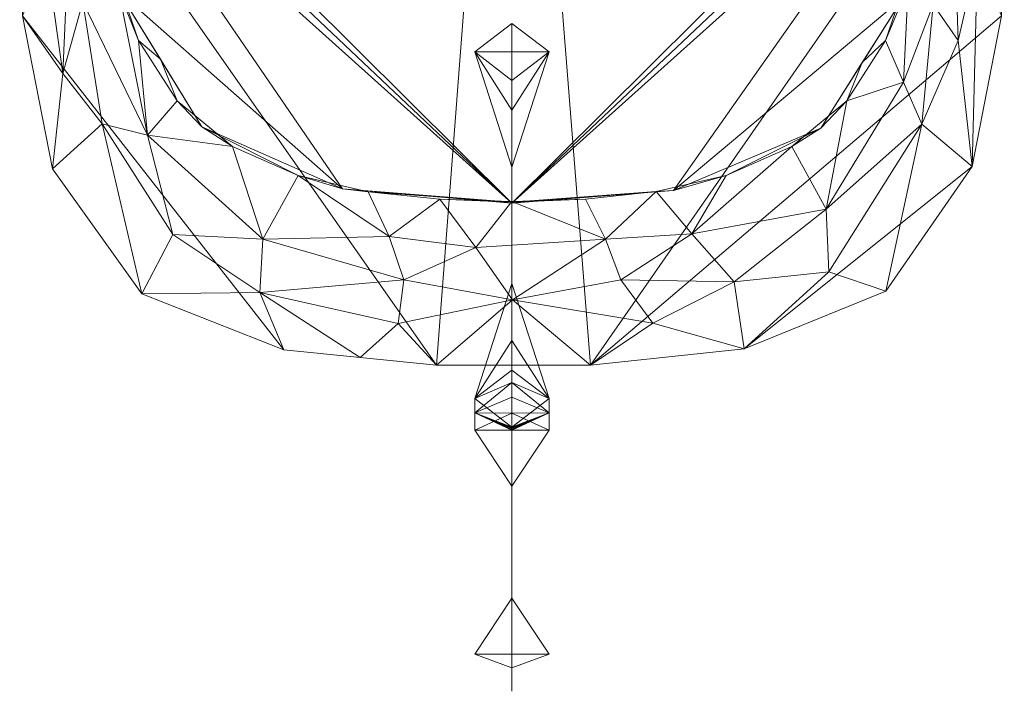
# Model space of a CAD drawing. Header units: millimetres. Extents: x -165 to 165, y -40 to 120.
# Tile 2 of 9: x -24 to 24, y -40 to -7. Entities that reach past the tile are written whole.
import ezdxf

# ---------------------------------------------------------------- set-up
doc = ezdxf.new("R2010")
doc.units = ezdxf.units.MM
doc.layers.add('A-GENM', color=13, linetype='Continuous')

# ---------------------------------------------------------------- blocks, each defined once
blk = doc.blocks.new('Model_FFAS1703-101GL0BF0 - Model_FFAS1703-101GL0BF0-430332-Preview')
at = {"layer": 'A-GENM', "lineweight": 9}
mesh = blk.add_polyface(dxfattribs=at)
corners = [(-19.24, 77.444, 123.234), (-19.732, 62.277, 122.605), (-19.979, 47.053, 121.974), (-20.123, 25.537, 121.081), (-20.153, 3.965, 120.186), (-20.145, 2.981, 120.145), (-20.122, 1.997, 120.104), (-19.059, -5.823, 119.78), (-15.049, -12.368, 119.508), (-8.222, -15.379, 119.383), (0, -16.069, 119.355), (7.831, -15.456, 119.38), (14.975, -12.429, 119.506), (18.984, -6.075, 119.769), (20.122, 1.997, 120.104), (20.145, 2.981, 120.145), (20.153, 3.965, 120.186), (20.123, 25.537, 121.081), (19.979, 47.053, 121.974), (19.732, 62.277, 122.605), (19.24, 77.444, 123.234), (18.624, 87.912, 123.669), (17.503, 98.686, 124.116), (15.386, 108.744, 124.533), (10.159, 117.407, 124.892), (0, 120, 125), (-11.822, 115.806, 124.826), (-16.461, 104.625, 124.362), (-18.254, 92.252, 123.849)]
mesh.append_faces([[corners[k] for k in face] for face in [(9, 7, 8)]], dxfattribs={"vtx0": -1})
mesh.append_faces([[corners[k] for k in face] for face in [(16, 10, 15), (7, 9, 6), (6, 10, 5), (28, 22, 27)]], dxfattribs={"vtx0": -1, "vtx1": -1})
mesh.append_faces([[corners[k] for k in face] for face in [(10, 16, 4), (25, 27, 23)]], dxfattribs={"vtx0": -1, "vtx1": -1, "vtx2": -1})
mesh.append_faces([[corners[k] for k in face] for face in [(11, 13, 14), (4, 16, 17, 3), (6, 9, 10), (10, 4, 5), (2, 18, 19, 1), (1, 19, 20, 0), (28, 21, 22), (18, 2, 3, 17)]], dxfattribs={"vtx0": -1, "vtx2": -1})
mesh.append_faces([[corners[k] for k in face] for face in [(24, 25, 23)]], dxfattribs={"vtx1": -1})
mesh.append_faces([[corners[k] for k in face] for face in [(14, 15, 10), (10, 11, 14), (22, 23, 27), (20, 21, 0), (28, 0, 21)]], dxfattribs={"vtx1": -1, "vtx2": -1})
mesh.append_faces([[corners[k] for k in face] for face in [(11, 12, 13), (25, 26, 27)]], dxfattribs={"vtx2": -1})
mesh = blk.add_polyface(dxfattribs=at)
corners = [(23.738, -6.993), (22.33, -14.302), (18.127, -20.343), (11.263, -23.147), (3.806, -23.933), (-3.658, -23.939), (-11.074, -23.184), (-17.963, -20.465), (-22.293, -14.407), (-23.738, -6.993), (-23.881, 4.94), (-21.374, 16.504), (-17.394, 20.853), (-11.876, 23.016), (0.001, 24), (11.87, 23.017), (17.395, 20.852), (21.375, 16.502), (23.882, 4.929)]
mesh.append_faces([[corners[k] for k in face] for face in [(3, 1, 2)]], dxfattribs={"vtx0": -1})
mesh.append_faces([[corners[k] for k in face] for face in [(10, 13, 14, 5)]], dxfattribs={"vtx0": -1, "vtx2": -1, "vtx3": -1})
mesh.append_faces([[corners[k] for k in face] for face in [(8, 9, 6, 7)]], dxfattribs={"vtx1": -1})
mesh.append_faces([[corners[k] for k in face] for face in [(4, 5, 14), (18, 0, 4)]], dxfattribs={"vtx1": -1, "vtx2": -1})
mesh.append_faces([[corners[k] for k in face] for face in [(14, 15, 18, 4)]], dxfattribs={"vtx1": -1, "vtx2": -1, "vtx3": -1})
mesh.append_faces([[corners[k] for k in face] for face in [(0, 1, 3, 4), (5, 6, 9, 10)]], dxfattribs={"vtx1": -1, "vtx3": -1})
mesh.append_faces([[corners[k] for k in face] for face in [(11, 12, 13, 10)]], dxfattribs={"vtx2": -1})
mesh.append_faces([[corners[k] for k in face] for face in [(15, 16, 17, 18)]], dxfattribs={"vtx3": -1})
mesh = blk.add_polyface(dxfattribs=at)
corners = [(20.081, 2.039, 119.106), (19.838, -1.457, 118.962), (19.252, -4.88, 118.82), (18.124, -8.189, 118.682), (16.243, -11.108, 118.556), (13.57, -13.326, 118.467), (10.384, -14.736, 118.41), (6.996, -15.516, 118.378), (3.564, -15.882, 118.363), (0, -15.986, 118.358), (-3.5, -15.886, 118.363), (-6.982, -15.518, 118.378), (-10.373, -14.74, 118.41), (-13.566, -13.329, 118.466), (-16.241, -11.11, 118.556), (-18.122, -8.192, 118.682), (-19.251, -4.886, 118.82), (-19.839, -1.452, 118.962), (-20.081, 2.039, 119.106), (-20.415, 1.213, 108.205), (-20.75, 0.386, 97.303), (-21.085, -0.441, 86.402), (-21.42, -1.267, 75.5), (-22.579, -4.13, 37.75), (-23.738, -6.993), (-22.293, -14.407), (-17.963, -20.465), (-11.074, -23.184), (-3.658, -23.939), (3.806, -23.933), (11.263, -23.147), (18.127, -20.343), (22.33, -14.302), (23.738, -6.993), (22.579, -4.13, 37.75), (21.42, -1.267, 75.5), (20.75, 0.386, 97.303), (19.888, -12.244, 57.333), (5.285, -19.793, 59.348), (-5.249, -19.8, 59.295), (-19.883, -12.233, 57.49), (-20.826, -6.306, 75.932), (15.234, -16.363, 68.973), (-12.086, -17.814, 69.359), (20.434, -6.435, 84.344), (-17.684, -12.768, 84.222), (8.719, -17.556, 85.039), (-1.751, -18.232, 84.896), (10.771, -19.896, 46.248), (-16.446, -17.597, 44.952), (0.019, -20.764, 47.793), (-21.784, -9.778, 37.52), (21.647, -8.192, 48.303), (15.374, -19.412, 31.039), (18.997, -10.207, 88.017), (4.542, -17.817, 89.031), (-5.953, -17.685, 89.083), (-12.229, -20.403, 34.139), (-7.366, -23.561), (-5.519, -21.913, 28.199), (6.837, -21.899, 26.781)]
mesh.append_faces([[corners[k] for k in face] for face in [(1, 36, 0), (19, 17, 18)]], dxfattribs={"vtx0": -1})
mesh.append_faces([[corners[k] for k in face] for face in [(36, 44, 35), (7, 46, 6), (8, 55, 7), (11, 56, 10), (2, 44, 1), (5, 42, 4), (22, 41, 21), (15, 45, 14), (28, 59, 58), (24, 51, 23), (29, 50, 28), (35, 52, 34), (10, 47, 9), (30, 60, 29)]], dxfattribs={"vtx0": -1, "vtx1": -1})
mesh.append_faces([[corners[k] for k in face] for face in [(37, 44, 54), (55, 38, 46), (50, 38, 55), (60, 30, 48), (43, 49, 57), (39, 43, 57), (1, 44, 36), (52, 44, 37), (49, 45, 40), (35, 44, 52), (42, 53, 37), (46, 48, 42), (32, 34, 52), (42, 37, 54), (5, 46, 42), (48, 46, 38), (50, 47, 39), (13, 45, 43), (60, 50, 29), (7, 55, 46), (47, 56, 39), (20, 41, 17), (55, 9, 47), (41, 40, 45), (56, 43, 39), (37, 53, 31), (54, 4, 42), (30, 53, 48), (12, 43, 56), (42, 48, 53), (45, 16, 41), (45, 49, 43), (60, 48, 38), (40, 26, 49), (51, 25, 40), (50, 59, 28), (51, 40, 41), (22, 51, 41), (32, 52, 37), (2, 54, 44), (50, 55, 47), (10, 56, 47), (26, 57, 49), (59, 50, 39), (58, 59, 57), (57, 59, 39), (50, 60, 38)]], dxfattribs={"vtx0": -1, "vtx1": -1, "vtx2": -1})
mesh.append_faces([[corners[k] for k in face] for face in [(54, 2, 3), (54, 3, 4), (43, 12, 13), (45, 15, 16), (53, 30, 31), (51, 22, 23), (57, 26, 27), (55, 8, 9), (56, 11, 12), (57, 27, 58)]], dxfattribs={"vtx0": -1, "vtx2": -1})
mesh.append_faces([[corners[k] for k in face] for face in [(33, 34, 32)]], dxfattribs={"vtx1": -1})
mesh.append_faces([[corners[k] for k in face] for face in [(25, 26, 40), (5, 6, 46), (31, 32, 37), (13, 14, 45), (16, 17, 41), (20, 21, 41), (19, 20, 17), (24, 25, 51)]], dxfattribs={"vtx1": -1, "vtx2": -1})
mesh = blk.add_polyface(dxfattribs=at)
corners = [(0, -15.986, 118.358), (0, -16.028, 118.857), (0, -16.069, 119.355), (-8.222, -15.379, 119.383), (-15.049, -12.368, 119.508), (-19.059, -5.823, 119.78), (-20.122, 1.997, 120.104), (-20.101, 2.018, 119.605), (-20.081, 2.039, 119.106), (-19.839, -1.452, 118.962), (-19.251, -4.886, 118.82), (-18.122, -8.192, 118.682), (-16.241, -11.11, 118.556), (-13.566, -13.329, 118.466), (-10.373, -14.74, 118.41), (-6.982, -15.518, 118.378), (-3.5, -15.886, 118.363), (-17.054, -9.095, 119.644)]
mesh.append_faces([[corners[k] for k in face] for face in [(12, 17, 11), (11, 5, 10), (4, 14, 3), (13, 4, 12)]], dxfattribs={"vtx0": -1, "vtx1": -1})
mesh.append_faces([[corners[k] for k in face] for face in [(10, 5, 7), (1, 3, 15)]], dxfattribs={"vtx0": -1, "vtx1": -1, "vtx2": -1})
mesh.append_faces([[corners[k] for k in face] for face in [(11, 17, 5), (7, 9, 10), (1, 15, 16)]], dxfattribs={"vtx0": -1, "vtx2": -1})
mesh.append_faces([[corners[k] for k in face] for face in [(8, 9, 7), (6, 7, 5)]], dxfattribs={"vtx1": -1})
mesh.append_faces([[corners[k] for k in face] for face in [(4, 17, 12), (13, 14, 4), (14, 15, 3)]], dxfattribs={"vtx1": -1, "vtx2": -1})
mesh.append_faces([[corners[k] for k in face] for face in [(16, 0, 1), (1, 2, 3)]], dxfattribs={"vtx2": -1})
mesh = blk.add_polyface(dxfattribs=at)
corners = [(20.081, 2.039, 119.106), (20.101, 2.018, 119.605), (20.122, 1.997, 120.104), (18.984, -6.075, 119.769), (14.975, -12.429, 119.506), (7.831, -15.456, 119.38), (0, -16.069, 119.355), (0, -16.028, 118.857), (0, -15.986, 118.358), (3.564, -15.882, 118.363), (6.996, -15.516, 118.378), (10.384, -14.736, 118.41), (13.57, -13.326, 118.467), (16.243, -11.108, 118.556), (18.124, -8.189, 118.682), (19.252, -4.88, 118.82), (19.838, -1.457, 118.962), (16.98, -9.252, 119.638)]
mesh.append_faces([[corners[k] for k in face] for face in [(5, 11, 4), (10, 7, 9), (15, 3, 14), (14, 17, 13)]], dxfattribs={"vtx0": -1, "vtx1": -1})
mesh.append_faces([[corners[k] for k in face] for face in [(7, 10, 5), (1, 3, 15)]], dxfattribs={"vtx0": -1, "vtx1": -1, "vtx2": -1})
mesh.append_faces([[corners[k] for k in face] for face in [(5, 10, 11), (14, 3, 17), (4, 12, 13), (1, 15, 16)]], dxfattribs={"vtx0": -1, "vtx2": -1})
mesh.append_faces([[corners[k] for k in face] for face in [(6, 7, 5)]], dxfattribs={"vtx1": -1})
mesh.append_faces([[corners[k] for k in face] for face in [(11, 12, 4), (17, 4, 13)]], dxfattribs={"vtx1": -1, "vtx2": -1})
mesh.append_faces([[corners[k] for k in face] for face in [(7, 8, 9), (16, 0, 1), (1, 2, 3)]], dxfattribs={"vtx2": -1})
mesh = blk.add_polyface(dxfattribs=at)
corners = [(0, -10.12, 35.641), (-1.8, -8.739, 36.794), (0, -7.357, 37.948), (1.8, -8.739, 36.794)]
mesh.append_faces([[corners[k] for k in face] for face in [(2, 3, 1), (0, 1, 3)]], dxfattribs={"vtx1": -1})
mesh = blk.add_polyface(dxfattribs=at)
corners = [(0, -24.171, 58.096), (0, -19.968, 53.059), (0, -15.764, 48.022), (0, -11.56, 42.985), (0, -7.357, 37.948), (-1.8, -8.739, 36.794), (0, -10.12, 35.641), (0, -14.324, 40.678), (0, -18.528, 45.715), (0, -22.732, 50.752), (0, -26.935, 55.789), (-1.8, -25.553, 56.942)]
mesh.append_faces([[corners[k] for k in face] for face in [(5, 3, 4), (7, 5, 6)]], dxfattribs={"vtx0": -1})
mesh.append_faces([[corners[k] for k in face] for face in [(8, 3, 7)]], dxfattribs={"vtx0": -1, "vtx1": -1})
mesh.append_faces([[corners[k] for k in face] for face in [(3, 5, 7), (1, 9, 11)]], dxfattribs={"vtx0": -1, "vtx1": -1, "vtx2": -1})
mesh.append_faces([[corners[k] for k in face] for face in [(1, 8, 9)]], dxfattribs={"vtx0": -1, "vtx2": -1})
mesh.append_faces([[corners[k] for k in face] for face in [(2, 3, 8, 1)]], dxfattribs={"vtx1": -1, "vtx2": -1})
mesh.append_faces([[corners[k] for k in face] for face in [(11, 0, 1), (9, 10, 11)]], dxfattribs={"vtx2": -1})
mesh = blk.add_polyface(dxfattribs=at)
corners = [(0, -24.171, 58.096), (1.8, -25.553, 56.942), (0, -26.935, 55.789), (0, -22.732, 50.752), (0, -18.528, 45.715), (0, -14.324, 40.678), (0, -10.12, 35.641), (1.8, -8.739, 36.794), (0, -7.357, 37.948), (0, -11.56, 42.985), (0, -15.764, 48.022), (0, -19.968, 53.059)]
mesh.append_faces([[corners[k] for k in face] for face in [(7, 5, 6), (9, 7, 8)]], dxfattribs={"vtx0": -1})
mesh.append_faces([[corners[k] for k in face] for face in [(10, 5, 9)]], dxfattribs={"vtx0": -1, "vtx1": -1})
mesh.append_faces([[corners[k] for k in face] for face in [(5, 7, 9), (3, 11, 1)]], dxfattribs={"vtx0": -1, "vtx1": -1, "vtx2": -1})
mesh.append_faces([[corners[k] for k in face] for face in [(3, 10, 11)]], dxfattribs={"vtx0": -1, "vtx2": -1})
mesh.append_faces([[corners[k] for k in face] for face in [(4, 5, 10, 3)]], dxfattribs={"vtx1": -1, "vtx2": -1})
mesh.append_faces([[corners[k] for k in face] for face in [(1, 2, 3), (11, 0, 1)]], dxfattribs={"vtx2": -1})
mesh = blk.add_polyface(dxfattribs=at)
corners = [(0, -27.089, 59.461), (0, -26.264, 59.37), (0, -25.478, 59.103), (0, -24.77, 58.671), (0, -24.171, 58.096), (-1.8, -25.553, 56.942), (0, -26.935, 55.789), (0, -26.967, 55.819), (0, -27.004, 55.842), (0, -27.045, 55.856), (0, -27.089, 55.861), (-1.8, -27.089, 57.661), (-1.8, -26.241, 57.472)]
mesh.append_faces([[corners[k] for k in face] for face in [(10, 12, 9), (8, 12, 7), (9, 12, 8)]], dxfattribs={"vtx0": -1, "vtx1": -1})
mesh.append_faces([[corners[k] for k in face] for face in [(12, 11, 1), (3, 5, 12)]], dxfattribs={"vtx0": -1, "vtx1": -1, "vtx2": -1})
mesh.append_faces([[corners[k] for k in face] for face in [(12, 6, 7)]], dxfattribs={"vtx0": -1, "vtx2": -1})
mesh.append_faces([[corners[k] for k in face] for face in [(0, 1, 11)]], dxfattribs={"vtx1": -1})
mesh.append_faces([[corners[k] for k in face] for face in [(5, 6, 12), (10, 11, 12), (1, 2, 12), (2, 3, 12)]], dxfattribs={"vtx1": -1, "vtx2": -1})
mesh.append_faces([[corners[k] for k in face] for face in [(3, 4, 5)]], dxfattribs={"vtx2": -1})
mesh = blk.add_polyface(dxfattribs=at)
corners = [(0, -27.089, 59.461), (1.8, -27.089, 57.661), (0, -27.089, 55.861), (0, -27.045, 55.856), (0, -27.004, 55.842), (0, -26.967, 55.819), (0, -26.935, 55.789), (1.8, -25.553, 56.942), (0, -24.171, 58.096), (0, -24.77, 58.671), (0, -25.478, 59.103), (0, -26.264, 59.37), (1.8, -26.241, 57.472)]
mesh.append_faces([[corners[k] for k in face] for face in [(1, 11, 0), (9, 7, 8)]], dxfattribs={"vtx0": -1})
mesh.append_faces([[corners[k] for k in face] for face in [(11, 12, 10), (6, 12, 5), (10, 12, 9)]], dxfattribs={"vtx0": -1, "vtx1": -1})
mesh.append_faces([[corners[k] for k in face] for face in [(12, 7, 9), (1, 12, 11)]], dxfattribs={"vtx0": -1, "vtx1": -1, "vtx2": -1})
mesh.append_faces([[corners[k] for k in face] for face in [(2, 3, 12), (3, 4, 12), (1, 2, 12), (6, 7, 12), (4, 5, 12)]], dxfattribs={"vtx1": -1, "vtx2": -1})
mesh = blk.add_polyface(dxfattribs=at)
corners = [(0, -37.952, 59.461), (0, -35.236, 59.461), (0, -32.52, 59.461), (0, -29.805, 59.461), (0, -27.089, 59.461), (-1.8, -27.089, 57.661), (0, -27.089, 55.861), (0, -29.805, 55.861), (0, -32.52, 55.861), (0, -35.236, 55.861), (0, -37.952, 55.861), (-1.8, -37.952, 57.661)]
mesh.append_faces([[corners[k] for k in face] for face in [(5, 3, 4), (7, 5, 6)]], dxfattribs={"vtx0": -1})
mesh.append_faces([[corners[k] for k in face] for face in [(8, 3, 7)]], dxfattribs={"vtx0": -1, "vtx1": -1})
mesh.append_faces([[corners[k] for k in face] for face in [(3, 5, 7), (1, 9, 11)]], dxfattribs={"vtx0": -1, "vtx1": -1, "vtx2": -1})
mesh.append_faces([[corners[k] for k in face] for face in [(1, 8, 9)]], dxfattribs={"vtx0": -1, "vtx2": -1})
mesh.append_faces([[corners[k] for k in face] for face in [(2, 3, 8, 1)]], dxfattribs={"vtx1": -1, "vtx2": -1})
mesh.append_faces([[corners[k] for k in face] for face in [(11, 0, 1), (9, 10, 11)]], dxfattribs={"vtx2": -1})
mesh = blk.add_polyface(dxfattribs=at)
corners = [(0, -37.952, 59.461), (1.8, -37.952, 57.661), (0, -37.952, 55.861), (0, -35.236, 55.861), (0, -32.52, 55.861), (0, -29.805, 55.861), (0, -27.089, 55.861), (1.8, -27.089, 57.661), (0, -27.089, 59.461), (0, -29.805, 59.461), (0, -32.52, 59.461), (0, -35.236, 59.461)]
mesh.append_faces([[corners[k] for k in face] for face in [(7, 5, 6), (9, 7, 8)]], dxfattribs={"vtx0": -1})
mesh.append_faces([[corners[k] for k in face] for face in [(10, 5, 9)]], dxfattribs={"vtx0": -1, "vtx1": -1})
mesh.append_faces([[corners[k] for k in face] for face in [(5, 7, 9), (3, 11, 1)]], dxfattribs={"vtx0": -1, "vtx1": -1, "vtx2": -1})
mesh.append_faces([[corners[k] for k in face] for face in [(3, 10, 11)]], dxfattribs={"vtx0": -1, "vtx2": -1})
mesh.append_faces([[corners[k] for k in face] for face in [(4, 5, 10, 3)]], dxfattribs={"vtx1": -1, "vtx2": -1})
mesh.append_faces([[corners[k] for k in face] for face in [(1, 2, 3), (11, 0, 1)]], dxfattribs={"vtx2": -1})
mesh = blk.add_polyface(dxfattribs=at)
corners = [(0, -39.752, 57.661), (0, -39.625, 58.323), (0, -39.224, 58.934), (0, -38.614, 59.334), (0, -37.952, 59.461), (-1.8, -37.952, 57.661), (0, -37.952, 55.861), (0, -38.614, 55.987), (0, -39.224, 56.388), (0, -39.625, 56.998), (0, -39.752, 57.661), (0, -39.752, 57.661), (0, -39.752, 57.661), (0, -39.752, 57.661), (0, -39.752, 57.661), (0, -39.752, 57.661), (0, -39.752, 57.661), (0, -39.752, 57.661), (0, -39.752, 57.661)]
mesh.append_faces([[corners[k] for k in face] for face in [(3, 7, 2)]], dxfattribs={"vtx0": -1, "vtx1": -1})
mesh.append_faces([[corners[k] for k in face] for face in [(5, 7, 3)]], dxfattribs={"vtx0": -1, "vtx1": -1, "vtx2": -1})
mesh.append_faces([[corners[k] for k in face] for face in [(8, 9, 2, 7)]], dxfattribs={"vtx1": -1, "vtx2": -1})
mesh.append_faces([[corners[k] for k in face] for face in [(5, 6, 7), (3, 4, 5)]], dxfattribs={"vtx2": -1})
mesh.append_faces([[corners[k] for k in face] for face in [(9, 14, 1, 2)]], dxfattribs={"vtx3": -1})
mesh = blk.add_polyface(dxfattribs=at)
corners = [(0, -39.752, 57.661), (0, -39.625, 56.998), (0, -39.224, 56.388), (0, -38.614, 55.987), (0, -37.952, 55.861), (1.8, -37.952, 57.661), (0, -37.952, 59.461), (0, -38.614, 59.334), (0, -39.224, 58.934), (0, -39.625, 58.323), (0, -39.752, 57.661), (0, -39.752, 57.661), (0, -39.752, 57.661), (0, -39.752, 57.661), (0, -39.752, 57.661), (0, -39.752, 57.661), (0, -39.752, 57.661), (0, -39.752, 57.661), (0, -39.752, 57.661)]
mesh.append_faces([[corners[k] for k in face] for face in [(3, 7, 2)]], dxfattribs={"vtx0": -1, "vtx1": -1})
mesh.append_faces([[corners[k] for k in face] for face in [(5, 7, 3)]], dxfattribs={"vtx0": -1, "vtx1": -1, "vtx2": -1})
mesh.append_faces([[corners[k] for k in face] for face in [(8, 9, 2, 7)]], dxfattribs={"vtx1": -1, "vtx2": -1})
mesh.append_faces([[corners[k] for k in face] for face in [(5, 6, 7), (3, 4, 5)]], dxfattribs={"vtx2": -1})
mesh.append_faces([[corners[k] for k in face] for face in [(9, 14, 1, 2)]], dxfattribs={"vtx3": -1})

msp = doc.modelspace()

# ---------------------------------------------------------------- block references
at = {"layer": 'A-GENM', "lineweight": 9}
msp.add_blockref('Model_FFAS1703-101GL0BF0 - Model_FFAS1703-101GL0BF0-430332-Preview', (0, 0), dxfattribs=at)

doc.saveas('drawing.dxf')
